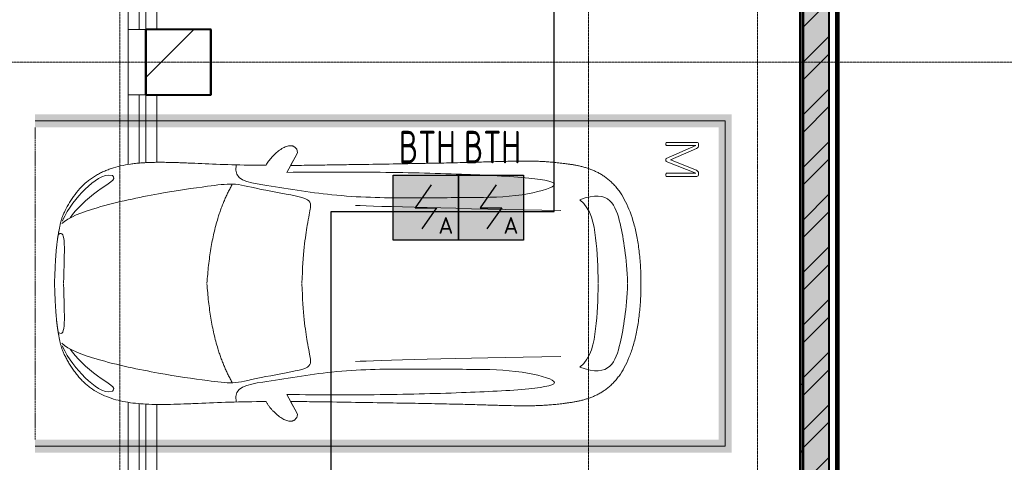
# Model space of a CAD drawing. Header units: millimetres. Extents: x -135639 to 224623, y -383017 to -59102.
# Tile 40 of 256: x 48226 to 55790, y -328290 to -324890. Entities that reach past the tile are written whole.
import ezdxf
from ezdxf.enums import TextEntityAlignment as Align

# ---------------------------------------------------------------- set-up
doc = ezdxf.new("R2010")
doc.units = ezdxf.units.MM
for name, pattern in [('CONTINOUS', [0]), ('Линия сетки', [25, 20, -2.5, 0, -2.5]), ('Невидимые', [5, 3, -2]), ('Штрих_3_3_', [6, 3, -3])]:
    doc.linetypes.add(name, pattern=pattern)
for name, color, linetype, lineweight in [('A-000-M_MASS', 7, 'Continuous', 18), ('A-200-M_WALL', 7, 'Continuous', 18), ('A-200-M_WALL_INT', 7, 'Continuous', 18), ('A-200-M_WALL_PAT', 7, 'Continuous', 40), ('C-953-M_PARKING', 7, 'Continuous', 18), ('C-953-MH_PARKING', 7, 'Невидимые', 18), ('S-280-M_COLUMN', 7, 'Continuous', 18), ('Z-030-M_GRID', 7, 'Continuous', 9), ('ПС', 7, 'Continuous', 40), ('СС-011-ПОЖ-СИГНАЛИЗАЦИЯ', 1, 'Continuous', 30)]:
    doc.layers.add(name, color=color, linetype=linetype, lineweight=lineweight)
doc.styles.add('1111', font='isocpeur.ttf')
pattern_1 = [(0, (0, 0), (812.8, 203.2), [67.056, -542.544, 67.056, -542.544, -3251.2]), (0, (0, 0), (812.8, 203.2), [-1219.2, 67.056, -1152.144, 67.056, -542.544, -1422.4]), (0, (0, 0), (812.8, 203.2), [-3048, 67.056, -339.344, 67.056, -948.944]), (120, (304.8, 101.6), (-582.37636, 602.30545), [67.056, -542.544, 67.056, -542.544, -3251.2]), (120, (304.8, 101.6), (-582.37636, 602.30545), [-1219.2, 67.056, -1152.144, 67.056, -542.544, -1422.4]), (120, (304.8, 101.6), (-582.37636, 602.30545), [-3048, 67.056, -339.344, 67.056, -948.944]), (240, (406.4, 508), (-230.42364, -805.50545), [67.056, -542.544, 67.056, -542.544, -3251.2]), (240, (406.4, 508), (-230.42364, -805.50545), [-1219.2, 67.056, -1152.144, 67.056, -542.544, -1422.4]), (240, (406.4, 508), (-230.42364, -805.50545), [-3048, 67.056, -339.344, 67.056, -948.944])]

# ---------------------------------------------------------------- blocks, each defined once
blk = doc.blocks.new('A_PAR_Parking - M-2663509-B2_-11_400_')
at = {"layer": 'C-953-M_PARKING', "true_color": 0xf7f9fb}
blk.add_hatch(color=7, dxfattribs=at).paths.add_polyline_path([(-1300, 2650), (-1300, -2700), (1300, -2700), (1300, 2650), (1200, 2650), (1200, -2600), (-1200, -2600), (-1200, 2650)])
at = {"layer": 'A-000-M_MASS', "color": 253, "true_color": 0xaaaaaa}
for p, q in [((-853.2, 716.7), (-993.1, 639.1)), ((-906.1, 687.4), (-993.1, 639.1)), ((853.2, 716.7), (993.1, 639.1)), ((993.1, 639.1), (906.1, 687.4))]:
    blk.add_line(p, q, dxfattribs=at)
for centre, start, end in [((-1010.2, 677.7), 223.41837, 293.93047), ((1010.2, 677.7), 246.06953, 316.58163)]:
    blk.add_arc(centre, 42.2, start, end, dxfattribs=at)
for points, knots in [([(-907.6, 876.4), (-907.6, 976), (-911.2, 1161), (-920, 1362), (-926.1, 1508.1), (-930.5, 1645.4), (-930.2, 1768.6), (-921.6, 1880.2), (-910.5, 1957.2), (-893.9, 2030.5), (-870.8, 2100), (-840.5, 2165.3), (-808.7, 2215.9), (-778.9, 2254), (-754.4, 2281.2), (-727.4, 2307.2), (-698.1, 2331.9), (-667.3, 2354.9), (-635.8, 2376.1), (-604.5, 2395.2), (-574, 2412.1), (-545.3, 2426.4), (-519.1, 2437.8), (-499.9, 2445), (-485.2, 2449.7), (-474.3, 2452.8), (-463.2, 2455.6), (-451.9, 2458.1), (-440.1, 2460.6), (-427.5, 2463), (-414, 2465.5), (-401.8, 2467.8), (-391.4, 2469.7), (-383.1, 2471.3), (-375.8, 2472.6), (-369.6, 2473.7), (-363, 2474.8), (-356.1, 2475.9), (-348.8, 2477.1), (-342.9, 2477.9), (-336.8, 2478.8), (-330.4, 2479.7), (-323.7, 2480.6), (-316.6, 2481.5), (-309.1, 2482.4), (-301.4, 2483.3), (-293.2, 2484.2), (-284.6, 2485.1), (-275.5, 2486), (-262.9, 2487.1), (-249.4, 2488.3), (-234.8, 2489.5), (-223.4, 2490.4), (-211.5, 2491.2), (-198.9, 2492.1), (-185.8, 2492.9), (-167.6, 2494), (-148.2, 2495.1), (-127.4, 2496.1), (-105.9, 2497.2), (-77.2, 2498.4), (-39.8, 2499.8), (-13, 2500.7), (0.9, 2501.1)], [-1, -1, -1, -1, -0.913265, -0.826531, -0.783163, -0.739796, -0.653061, -0.612245, -0.571429, -0.530612, -0.489796, -0.44898, -0.408163, -0.387755, -0.367347, -0.346939, -0.326531, -0.306122, -0.285714, -0.265306, -0.244898, -0.22449, -0.204082, -0.183673, -0.173469, -0.163265, -0.153061, -0.142857, -0.132653, -0.122449, -0.112245, -0.102041, -0.096939, -0.091837, -0.086735, -0.084184, -0.081633, -0.076531, -0.07398, -0.071429, -0.068878, -0.066327, -0.063776, -0.061224, -0.058673, -0.056122, -0.053571, -0.05102, -0.048469, -0.045918, -0.040816, -0.038265, -0.035714, -0.033163, -0.030612, -0.028061, -0.02551, -0.020408, -0.017857, -0.015306, -0.010204, -0.005102, 0, 0, 0, 0]), ([(0.9, 2501.1), (21.7, 2500.5), (51.4, 2499.4), (87.7, 2498), (113.2, 2496.8), (137.2, 2495.6), (159.8, 2494.4), (180.9, 2493.2), (200.8, 2491.9), (219.4, 2490.6), (236.6, 2489.3), (252.9, 2488), (267.9, 2486.6), (281.9, 2485.3), (295, 2483.9), (307, 2482.6), (319.6, 2481.1), (329.9, 2479.7), (338.4, 2478.5), (344.6, 2477.7), (350.4, 2476.8), (355.9, 2475.9), (361.2, 2475.1), (366.3, 2474.2), (371.2, 2473.4), (377.4, 2472.3), (384.7, 2471), (393, 2469.4), (403.4, 2467.5), (415.6, 2465.2), (433.6, 2461.8), (453.8, 2457.8), (475.9, 2452.6), (497.6, 2446), (520.6, 2437.4), (555.5, 2422.1), (605.5, 2395.9), (669.1, 2355.3), (729.9, 2307.4), (772.8, 2262.9), (802.5, 2224.9), (822.6, 2195.1), (840.7, 2164.2), (856.7, 2132.1), (870.9, 2098.9), (887.5, 2053.3), (903.9, 1993.8), (915.3, 1931.2), (921.9, 1879.2), (925.6, 1839.1), (928.2, 1798), (929.8, 1755.7), (930.5, 1719.5), (930.6, 1689.9), (930.5, 1667.4), (930.3, 1644.6), (929.9, 1621.4), (929.4, 1597.9), (928.5, 1566.1), (927.2, 1525.5), (924.6, 1458.6), (919.2, 1336.4), (911, 1144.9), (907.6, 970.1), (907.6, 876.4)], [-1, -1, -1, -1, -0.992347, -0.98852, -0.984694, -0.980867, -0.977041, -0.973214, -0.969388, -0.965561, -0.961735, -0.957908, -0.954082, -0.950255, -0.946429, -0.942602, -0.938776, -0.933673, -0.931122, -0.928571, -0.92602, -0.923469, -0.920918, -0.918367, -0.915816, -0.913265, -0.908163, -0.903061, -0.897959, -0.887755, -0.877551, -0.857143, -0.836735, -0.816327, -0.795918, -0.77551, -0.734694, -0.693878, -0.653061, -0.612245, -0.591837, -0.571429, -0.55102, -0.530612, -0.510204, -0.489796, -0.44898, -0.408163, -0.387755, -0.367347, -0.346939, -0.326531, -0.306122, -0.295918, -0.285714, -0.27551, -0.265306, -0.255102, -0.244898, -0.22449, -0.204082, -0.163265, -0.081633, 0, 0, 0, 0]), ([(-479.6, 2441.4), (-586, 2391.8), (-718.7, 2282.7), (-847.3, 2127.6), (-828.4, 2057)], [0, 0, 0, 0, 0.53668, 1.024735, 1.024735, 1.024735, 1.024735]), ([(-459.4, 2446), (-507.5, 2397.9), (-600.9, 2146.6), (-695.8, 1683.9), (-743.6, 1354.1), (-774.1, 1106.3), (-734.1, 996.4), (-659.8, 552.2), (-618, 522.3), (-447.3, 564.9), (-233.6, 590.3), (-1.9, 601.6)], [0, 0, 0, 0, 0.884172, 2.058368, 3.212407, 3.977765, 4.871213, 5.547774, 6.288901, 6.772879, 7.454401, 7.454401, 7.454401, 7.454401]), ([(459.4, 2446), (507.5, 2397.9), (600.9, 2146.6), (695.8, 1683.9), (743.6, 1354.1), (774.1, 1106.3), (734.1, 996.4), (659.8, 552.2), (618, 522.3), (447.3, 564.9), (233.6, 590.3), (1.9, 601.6)], [0, 0, 0, 0, 0.884172, 2.058368, 3.212407, 3.977765, 4.871213, 5.547774, 6.288901, 6.772879, 7.454401, 7.454401, 7.454401, 7.454401]), ([(479.6, 2441.4), (586, 2391.8), (718.7, 2282.7), (847.3, 2127.6), (828.4, 2057)], [0, 0, 0, 0, 0.53668, 1.024735, 1.024735, 1.024735, 1.024735]), ([(-828.4, 2057), (-802.6, 2015.7), (-728.3, 2173.2), (-566.1, 2339.3), (-504.9, 2380.6)], [0, 0, 0, 0, 0.497572, 1.022643, 1.022643, 1.022643, 1.022643]), ([(828.4, 2057), (802.6, 2015.7), (728.3, 2173.2), (566.1, 2339.3), (504.9, 2380.6)], [0, 0, 0, 0, 0.497572, 1.022643, 1.022643, 1.022643, 1.022643]), ([(-908.3, 1105.9), (-792, 1130), (-753.2, 859.4), (-662.6, 332.1), (-655.4, -196.5), (-660.5, -684.2), (-662.6, -1068.4), (-763.9, -1442.7), (-816.5, -1156.9), (-841.5, -605.2), (-856.7, -17.5), (-856.5, 453.9), (-853.2, 716.7)], [0, 0, 0, 0, 1.013953, 2.476159, 4.172855, 5.704608, 7.082231, 8.244161, 9.589947, 11.154659, 12.917121, 14.362976, 14.362976, 14.362976, 14.362976]), ([(908.3, 1105.9), (792, 1130), (753.2, 859.4), (662.6, 332.1), (655.4, -196.5), (660.5, -684.2), (662.6, -1068.4), (763.9, -1442.7), (816.5, -1156.9), (841.5, -605.2), (856.7, -17.5), (856.5, 453.9), (853.2, 716.7)], [0, 0, 0, 0, 1.013953, 2.476159, 4.172855, 5.704608, 7.082231, 8.244161, 9.589947, 11.154659, 12.917121, 14.362976, 14.362976, 14.362976, 14.362976]), ([(-1040.9, 648.7), (-1044.3, 651.7), (-1048.7, 656.6), (-1052.9, 663.7), (-1055.3, 669.5), (-1057.1, 675.4), (-1058, 681.7), (-1058.4, 688.2), (-1057.8, 701.7), (-1052.2, 723.5), (-1035.9, 755.8), (-1011.1, 789.9), (-984.6, 818.2), (-961.5, 838.8), (-943.7, 853.1), (-925.6, 865.8), (-913.6, 873), (-907.6, 876.4)], [-1, -1, -1, -1, -0.941667, -0.9125, -0.883333, -0.854167, -0.825, -0.795833, -0.766667, -0.65, -0.533333, -0.4, -0.266667, -0.2, -0.133333, -0.066667, 0, 0, 0, 0]), ([(907.6, 876.4), (912.9, 873.5), (923.4, 867.2), (944.5, 852.7), (970.5, 831.6), (999.5, 802.9), (1025.9, 770.7), (1043.2, 742.4), (1052.9, 719.4), (1057.4, 702.8), (1058.6, 689.7), (1057.9, 679.9), (1056.4, 672.8), (1054.1, 666.1), (1049.7, 657.8), (1044.8, 652.2), (1040.9, 648.7)], [-1, -1, -1, -1, -0.941667, -0.883333, -0.766667, -0.65, -0.533333, -0.4, -0.333333, -0.266667, -0.2, -0.166667, -0.133333, -0.1, -0.066667, 0, 0, 0, 0]), ([(0, -2003.8), (-45, -2003.7), (-131.8, -2001.4), (-251.9, -1990.7), (-361.8, -1973.6), (-461.5, -1950.2), (-550.8, -1921), (-629.5, -1886.4), (-686.2, -1853.3), (-726.1, -1824.5), (-753.4, -1801.8), (-773.8, -1781.9), (-788.8, -1765.5), (-799.4, -1753.1), (-809.5, -1740.4), (-818.9, -1727.5), (-827.7, -1714.4), (-836.1, -1701.2), (-843.9, -1687.9), (-851.2, -1674.4), (-857.9, -1660.8), (-864.3, -1647.2), (-870.2, -1633.6), (-875.7, -1619.8), (-880.7, -1606), (-885.4, -1592.2), (-889.8, -1578.4), (-893.7, -1564.6), (-897.4, -1550.8), (-900.7, -1537.2), (-903.9, -1523.6), (-906.6, -1510.1), (-909.2, -1496.6), (-911.6, -1483.4), (-913.8, -1470.2), (-915.7, -1457.2), (-917.5, -1444.4), (-919.2, -1431.8), (-920.9, -1419.4), (-922.8, -1403.2), (-925.1, -1383.5), (-927.6, -1360.8), (-929.8, -1338.8), (-931.7, -1317.6), (-934, -1290), (-936.3, -1256.7), (-938.2, -1217.6), (-939.4, -1178.6), (-940, -1138.8), (-940, -1097.3), (-939.4, -1038.8), (-937.7, -958.2), (-934.4, -846), (-930.5, -714.1), (-926.5, -558.6), (-922.7, -375.9), (-918.9, -163.4), (-914.9, 81.7), (-911.4, 315.4), (-908.5, 521.3), (-906.9, 630.9), (-906.1, 687.4)], [-1, -1, -1, -1, -0.97619, -0.952381, -0.928571, -0.904762, -0.880952, -0.857143, -0.833333, -0.821429, -0.809524, -0.797619, -0.791667, -0.785714, -0.779762, -0.77381, -0.767857, -0.761905, -0.755952, -0.75, -0.744048, -0.738095, -0.732143, -0.72619, -0.720238, -0.714286, -0.708333, -0.702381, -0.696429, -0.690476, -0.684524, -0.678571, -0.672619, -0.666667, -0.660714, -0.654762, -0.64881, -0.642857, -0.636905, -0.630952, -0.619048, -0.607143, -0.595238, -0.583333, -0.571429, -0.547619, -0.52381, -0.5, -0.47619, -0.452381, -0.428571, -0.380952, -0.333333, -0.285714, -0.238095, -0.190476, -0.142857, -0.095238, -0.047619, -0.02381, 0, 0, 0, 0]), ([(906.1, 687.4), (906.9, 630.9), (908.5, 521.3), (910.7, 366.9), (912.8, 221.9), (915.6, 40.8), (918.9, -163.4), (922.7, -375.9), (926.5, -558.6), (929.8, -688.2), (932.5, -780), (934.3, -843.5), (936, -902.1), (937.5, -956.3), (938.7, -1006.6), (939.6, -1053.4), (940, -1097.3), (940, -1138.8), (939.4, -1178.6), (938.2, -1217.6), (936.3, -1256.7), (934, -1290), (931.7, -1317.6), (929.8, -1338.8), (927.6, -1360.8), (925.1, -1383.5), (922.8, -1403.2), (920.9, -1419.4), (919.2, -1431.8), (917.5, -1444.4), (915.7, -1457.2), (913.8, -1470.2), (911.6, -1483.4), (909.2, -1496.6), (906.6, -1510.1), (903.9, -1523.6), (900.7, -1537.2), (897.4, -1550.8), (893.7, -1564.6), (889.8, -1578.4), (885.4, -1592.2), (880.7, -1606), (875.7, -1619.8), (870.2, -1633.6), (864.3, -1647.2), (857.9, -1660.8), (851.2, -1674.4), (843.9, -1687.9), (836.1, -1701.2), (827.7, -1714.4), (818.9, -1727.5), (809.5, -1740.4), (799.4, -1753.1), (788.8, -1765.5), (773.8, -1781.9), (753.4, -1801.8), (726.1, -1824.5), (686.2, -1853.3), (606.8, -1899.6), (494.8, -1942.4), (361.8, -1973.6), (251.9, -1990.7), (131.8, -2001.4), (45, -2003.7), (0, -2003.8)], [-1, -1, -1, -1, -0.97619, -0.952381, -0.928571, -0.904762, -0.857143, -0.809524, -0.761905, -0.714286, -0.690476, -0.666667, -0.642857, -0.619048, -0.595238, -0.571429, -0.547619, -0.52381, -0.5, -0.47619, -0.452381, -0.428571, -0.416667, -0.404762, -0.392857, -0.380952, -0.369048, -0.363095, -0.357143, -0.35119, -0.345238, -0.339286, -0.333333, -0.327381, -0.321429, -0.315476, -0.309524, -0.303571, -0.297619, -0.291667, -0.285714, -0.279762, -0.27381, -0.267857, -0.261905, -0.255952, -0.25, -0.244048, -0.238095, -0.232143, -0.22619, -0.220238, -0.214286, -0.208333, -0.202381, -0.190476, -0.178571, -0.166667, -0.142857, -0.095238, -0.071429, -0.047619, -0.02381, 0, 0, 0, 0]), ([(-643, -1534.6), (-731.6, -1765.4), (-468.2, -1854.8), (-203.3, -1891), (-1.9, -1901.6)], [0, 0, 0, 0, 0.867049, 1.684227, 1.684227, 1.684227, 1.684227]), ([(-643, -1534.6), (-569.6, -1622.1), (-348.5, -1664.3), (-124, -1672.4), (-1.9, -1676.2)], [0, 0, 0, 0, 0.616728, 1.242165, 1.242165, 1.242165, 1.242165]), ([(643, -1534.6), (731.6, -1765.4), (468.2, -1854.8), (203.3, -1891), (1.9, -1901.6)], [0, 0, 0, 0, 0.867049, 1.684227, 1.684227, 1.684227, 1.684227]), ([(643, -1534.6), (569.6, -1622.1), (348.5, -1664.3), (124, -1672.4), (1.9, -1676.2)], [0, 0, 0, 0, 0.616728, 1.242165, 1.242165, 1.242165, 1.242165])]:
    blk.add_open_spline(points, degree=3, knots=knots, dxfattribs=at)
for points, degree in [([(-376.2, 2469.9), (-425, 2411.7), (-256.6, 2425), (-1.9, 2431.6)], 3), ([(376.2, 2469.9), (425, 2411.7), (256.6, 2425), (1.9, 2431.6)], 3), ([(-1.9, 1329.8), (-478.1, 1299.2), (-761.9, 1135.3)], 2), ([(1.9, 1329.8), (478.1, 1299.2), (761.9, 1135.3)], 2), ([(-599.3, 190.1), (-592, 24.4), (-575.2, -588.2), (-560, -1389.4)], 3), ([(599.3, 190.1), (592, 24.4), (575.2, -588.2), (560, -1389.4)], 3)]:
    blk.add_open_spline(points, degree=degree, dxfattribs=at)
at = {"layer": 'C-953-M_PARKING', "color": 253, "true_color": 0xaaaaaa}
for p, q in [((-1250, -2650), (-1250, 2650)), ((1250, 2650), (1250, -2650)), ((822.6, -2197.9), (822.1, -2200.1)), ((822.1, -2200.1), (822.1, -2433.8)), ((824.5, -2196.4), (822.6, -2197.9)), ((822.6, -2197.9), (824.5, -2196.4)), ((828.2, -2195.4), (824.5, -2196.4)), ((824.5, -2196.4), (828.2, -2195.4)), ((833.8, -2195), (828.2, -2195.4)), ((839.8, -2195.4), (833.8, -2195)), ((843.6, -2196.4), (839.8, -2195.4)), ((839.8, -2195.4), (843.6, -2196.4)), ((845.7, -2197.9), (843.6, -2196.4)), ((843.6, -2196.4), (845.7, -2197.9)), ((846.5, -2200.1), (845.7, -2197.9)), ((938, -2198.7), (846.5, -2425.3)), ((846.5, -2425.3), (846.5, -2200.1)), ((869.4, -2430.3), (950, -2231.9)), ((939, -2197.3), (938, -2198.7)), ((938, -2198.7), (939, -2197.3)), ((941, -2196.1), (939, -2197.3)), ((939, -2197.3), (941, -2196.1)), ((944.2, -2195.3), (941, -2196.1)), ((941, -2196.1), (944.2, -2195.3)), ((948.9, -2195), (944.2, -2195.3)), ((944.2, -2195.3), (948.9, -2195)), ((953.2, -2195.3), (948.9, -2195)), ((948.9, -2195), (953.2, -2195.3)), ((950, -2231.9), (1037.2, -2429.5)), ((956.4, -2196.1), (953.2, -2195.3)), ((953.2, -2195.3), (956.4, -2196.1)), ((958.5, -2197.3), (956.4, -2196.1)), ((956.4, -2196.1), (958.5, -2197.3)), ((959.7, -2198.7), (958.5, -2197.3)), ((958.5, -2197.3), (959.7, -2198.7)), ((1058.6, -2425.3), (959.7, -2198.7)), ((1059.2, -2197.9), (1058.6, -2200.1)), ((1058.6, -2200.1), (1058.6, -2425.3)), ((1061.1, -2196.4), (1059.2, -2197.9)), ((1059.2, -2197.9), (1061.1, -2196.4)), ((1064.9, -2195.4), (1061.1, -2196.4)), ((1061.1, -2196.4), (1064.9, -2195.4)), ((1070.4, -2195), (1064.9, -2195.4)), ((1076.3, -2195.4), (1070.4, -2195)), ((1080, -2196.4), (1076.3, -2195.4)), ((1076.3, -2195.4), (1080, -2196.4)), ((1082.1, -2197.9), (1080, -2196.4)), ((1080, -2196.4), (1082.1, -2197.9)), ((1082.7, -2200.1), (1082.1, -2197.9)), ((1082.1, -2197.9), (1082.7, -2200.1)), ((1082.7, -2433.8), (1082.7, -2200.1)), ((822.1, -2433.8), (825.8, -2443.3)), ((825.8, -2443.3), (833.1, -2445.9)), ((833.1, -2445.9), (846, -2445.9)), ((846, -2445.9), (854.6, -2444.9)), ((854.6, -2444.9), (861.1, -2441.8)), ((861.1, -2441.8), (865.9, -2436.9)), ((865.9, -2436.9), (869.4, -2430.3)), ((1037.2, -2429.5), (1041.4, -2437.3)), ((1041.4, -2437.3), (1046.1, -2442.4)), ((1046.1, -2442.4), (1051.3, -2445.1)), ((1051.3, -2445.1), (1057.5, -2445.9)), ((1057.5, -2445.9), (1071.8, -2445.9)), ((1071.8, -2445.9), (1075.5, -2445.3)), ((1075.5, -2445.3), (1071.8, -2445.9)), ((1075.5, -2445.3), (1079, -2443.3)), ((1079, -2443.3), (1075.5, -2445.3)), ((1079, -2443.3), (1081.6, -2439.5)), ((1081.6, -2439.5), (1079, -2443.3)), ((1081.6, -2439.5), (1082.7, -2433.8)), ((1250, -2650), (-1250, -2650))]:
    blk.add_line(p, q, dxfattribs=at)
at = {"layer": 'C-953-MH_PARKING', "color": 253, "linetype": 'Штрих_3_3_', "true_color": 0xaaaaaa}
blk.add_line((-1200, 2650), (1200, 2650), dxfattribs=at)
blk = doc.blocks.new('CP_ДШ_Hanytex_TopJoint 24C_Половина - CP_ДШ_Hanytex_TopJoint 24C_Половина-3657771-B2_-11_400_')
at = {"layer": 'A-000-M_MASS', "color": 253, "true_color": 0xaaaaaa}
for p, q in [((0, -25), (0, 110)), ((500, 110), (0, 110)), ((500, 110), (500, -25))]:
    blk.add_line(p, q, dxfattribs=at)
blk = doc.blocks.new('CP_ДШ_Hanytex_TopJoint 24C - CP_ДШ_Hanytex_TopJoint 24C-V125-B2_-11_400_')
at = {"layer": 'A-000-M_MASS', "color": 253, "true_color": 0xaaaaaa}
for p, q in [((519.6, 110), (0, 110)), ((2900, 110), (2379.7, 110)), ((522.1, 25), (0, 25)), ((0, 25), (0, -25)), ((0, -25), (0, 25)), ((2900, 25), (2377.1, 25)), ((2900, -25), (2900, 25)), ((2900, 25), (2900, -110)), ((0, -25), (525.6, -25)), ((2373.6, -25), (2900, -25)), ((535.9, -110), (0, -110)), ((2900, -110), (2363.3, -110))]:
    blk.add_line(p, q, dxfattribs=at)
blk = doc.blocks.new('CP_ДШ_Hanytex_TopJoint 24C - CP_ДШ_Hanytex_TopJoint 24C-V124-B2_-11_400_')
at = {"layer": 'A-000-M_MASS', "color": 253, "true_color": 0xaaaaaa}
for p, q in [((519.6, 110), (0, 110)), ((2900, 110), (2379.7, 110)), ((522.1, 25), (0, 25)), ((0, 25), (0, -25)), ((0, -110), (0, 25)), ((2900, 25), (2377.1, 25)), ((2900, -25), (2900, 25)), ((2900, 25), (2900, -25)), ((0, -25), (525.6, -25)), ((2373.6, -25), (2900, -25)), ((535.9, -110), (0, -110)), ((2900, -110), (2363.3, -110))]:
    blk.add_line(p, q, dxfattribs=at)
blk = doc.blocks.new('135_SLK_GD_AR_rvt-1-B2_-11_400_')
at = {"layer": 'A-200-M_WALL_PAT', "lineweight": 9, "true_color": 0xaaaaaa}
h = blk.add_hatch(dxfattribs=at)
h.set_pattern_fill('FP_4', color=253, style=0, pattern_type=2)
h.set_pattern_definition(pattern_1)
h.paths.add_polyline_path([(62800, 24870), (62800, 25110), (62780, 25110), (62780, 24870)])
h.paths.add_polyline_path([(62780, 26310), (62800, 26310), (62800, 40320), (62780, 40320), (62780, 26900.8)])
h = blk.add_hatch(dxfattribs=at)
h.set_pattern_fill('FP_1', color=253, style=0, pattern_type=2)
h.set_pattern_definition([(50, (0, 0), (437.2423, -38.2536), [45.72, -502.92]), (355, (0, 0), (-84.5828, 458.5367), [36.576, -402.336]), (100.451, (36.44, -3.2), (352.662, 420.2802), [38.856, -427.416]), (46.184, (0, 121.9), (650.59, -100.9033), [68.58, -754.38]), (96.636, (54.2, 113.5), (569.766, 593.8263), [58.284, -641.125]), (351.184, (0, 121.9), (569.7716, 593.8214), [54.864, -603.504]), (21, (60.96, 91.44), (363.875, -245.4366), [45.72, -502.92]), (326, (60.96, 91.44), (148.3253, 442.0518), [36.576, -402.336]), (71.451, (91.3, 71), (512.201, 196.6115), [38.856, -427.416]), (37.5, (0, 0), (7.41278, 202.9318), [6.706, -390.754, 6.706, -401.726, -403.86]), (37.5, (0, 0), (7.41278, 202.9318), [-805.891, 6.706, -397.154]), (7.5, (0, 0), (160.36715, 240.43305), [6.706, -226.162, 6.706, -381.61, -153.924]), (7.5, (0, 0), (160.36715, 240.43305), [-621.182, 6.706, -147.218]), (327.5, (-135.94, 0), (325.41783, -13.7491), [6.706, -145.694, 6.706, -468.782, -630.936]), (327.5, (-135.94, 0), (325.41783, -13.7491), [-627.888, 6.706, -624.23]), (317.5, (-196.9, 0), (355.51, 61.0244), [6.706, -191.414, 6.706, -309.067, -448.056]), (317.5, (-196.9, 0), (355.51, 61.0244), [-513.893, 6.706, -441.35])])
h.paths.add_polyline_path([(63000, 15600), (63000, 20750), (62800, 20750), (62800, 15600)])
h.paths.add_polyline_path([(62800, 21950), (63000, 21950), (63000, 25110), (62800, 25110), (62800, 22000)])
h.paths.add_polyline_path([(63000, 26310), (63000, 40050), (62800, 40050), (62800, 26310), (62915, 26310)])
h = blk.add_hatch(dxfattribs=at)
h.set_pattern_fill('FP_2', color=253, style=0, pattern_type=2)
h.set_pattern_definition([(45, (0, 0), (-202.0558, 202.0558), []), (45, (134.7, 0), (-202.0558, 202.0558), [])])
h.paths.add_polyline_path([(63000, 15600), (63000, 20750), (62800, 20750), (62800, 15600)])
h.paths.add_polyline_path([(62800, 21950), (63000, 21950), (63000, 25110), (62800, 25110), (62800, 22000)])
h.paths.add_polyline_path([(63000, 26310), (63000, 40050), (62800, 40050), (62800, 26310), (62915, 26310)])
h = blk.add_hatch(dxfattribs=at)
h.set_pattern_fill('FP_4', color=253, style=0, pattern_type=2)
h.set_pattern_definition(pattern_1)
h.paths.add_polyline_path([(63050, 15600), (63070, 15600), (63070, 20750), (63050, 20750), (63050, 16243.1)])
h.paths.add_polyline_path([(63070, 21950), (63070, 25110), (63050, 25110), (63050, 21950)])
h.paths.add_polyline_path([(63070, 26310), (63070, 40050), (63050, 40050), (63050, 26310)])
at = {"layer": 'A-200-M_WALL', "color": 253, "lineweight": 40, "true_color": 0xaaaaaa}
for p, q in [((62780, 40320), (62780, 26310)), ((62800, 40050), (62800, 26310)), ((62800, 26310), (62800, 40050)), ((63070, 26310), (63070, 40050))]:
    blk.add_line(p, q, dxfattribs=at)
at = {"layer": 'A-200-M_WALL_INT', "color": 253, "lineweight": 40, "true_color": 0xaaaaaa}
for p, q in [((62775, 40325), (62775, 26310)), ((63000, 26310), (63000, 40050)), ((63050, 40050), (63050, 26310)), ((63075, 26310), (63075, 40050)), ((57750, 36752), (57748, 36752)), ((57748, 36752), (57748, 36248)), ((58252, 36752), (57750, 36752)), ((58252, 36750), (58252, 36752)), ((58252, 36248), (58252, 36750)), ((57748, 36248), (57750, 36248)), ((57750, 36248), (58250, 36248)), ((58250, 36248), (58252, 36248))]:
    blk.add_line(p, q, dxfattribs=at)
at = {"layer": 'A-000-M_MASS', "color": 253, "lineweight": 18, "true_color": 0xaaaaaa}
for name, p, rotation in [('CP_ДШ_Hanytex_TopJoint 24C - CP_ДШ_Hanytex_TopJoint 24C-V125-B2_-11_400_', (57725, 39650), 269.9999999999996), ('CP_ДШ_Hanytex_TopJoint 24C_Половина - CP_ДШ_Hanytex_TopJoint 24C_Половина-3657771-B2_-11_400_', (57725, 36250), 89.9999999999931), ('CP_ДШ_Hanytex_TopJoint 24C - CP_ДШ_Hanytex_TopJoint 24C-V124-B2_-11_400_', (57725, 36250), 269.9999999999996)]:
    blk.add_blockref(name, p, dxfattribs=dict(at, rotation=rotation))
at = {"layer": 'C-953-M_PARKING', "color": 253, "lineweight": 18, "true_color": 0xaaaaaa, "rotation": 90.00000000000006}
blk.add_blockref('A_PAR_Parking - M-2663509-B2_-11_400_', (59550, 34800), dxfattribs=at)
blk = doc.blocks.new('Бетон-Прямоугольная-Колонна - CLM_Подземные этажи_В50-500х500-V286-B2_-11_400_')
at = {"layer": 'S-280-M_COLUMN', "lineweight": 9, "true_color": 0xaaaaaa}
h = blk.add_hatch(dxfattribs=at)
h.set_pattern_fill('FP_166', color=253, style=0, pattern_type=2)
h.set_pattern_definition([(45, (-58000, -36500), (-628.618, 628.618), []), (45, (-57371.4, -36500), (-628.618, 628.618), [1111.25, -222.25, 6.706, -215.544])])
h.paths.add_polyline_path([(250, -250), (250, 250), (-250, 250), (-250, -250)])
at = {"layer": 'S-280-M_COLUMN', "color": 253, "lineweight": 40, "true_color": 0xaaaaaa}
for p, q in [((250, 250), (-250, 250)), ((-250, 250), (-250, -250)), ((250, -250), (250, 250)), ((-250, -250), (250, -250))]:
    blk.add_line(p, q, dxfattribs=at)
blk = doc.blocks.new('135_SLK_K1-2-3_KR_rvt-1-B2_-11_400_')
at = {"layer": 'S-280-M_COLUMN', "color": 253, "lineweight": 18, "true_color": 0xaaaaaa}
blk.add_blockref('Бетон-Прямоугольная-Колонна - CLM_Подземные этажи_В50-500х500-V286-B2_-11_400_', (58000, 36500), dxfattribs=at)
blk = doc.blocks.new('-2 этаж')
at = {"layer": 'Z-030-M_GRID', "color": 253, "linetype": 'Линия сетки', "true_color": 0xaaaaaa}
for p, q in [((316642.3, -369624.9), (316642.3, -260673.9)), ((320242.3, -369624.6), (320242.3, -260673.7)), ((321542.3, -367088.3), (321542.3, -260673.1)), ((415041.7, -313427.3), (255411.9, -313427.3))]:
    blk.add_line(p, q, dxfattribs=at)
at = {"lineweight": 5}
for name in ['135_SLK_GD_AR_rvt-1-B2_-11_400_', '135_SLK_K1-2-3_KR_rvt-1-B2_-11_400_']:
    blk.add_blockref(name, (259092.3, -349927.3), dxfattribs=at)
blk = doc.blocks.new('*U4706')
at = {"lineweight": 35, "true_color": 0xffffff}
h = blk.add_hatch(color=7, dxfattribs=at)
h.dxf.hatch_style = 1
h.paths.add_polyline_path([(0, 499.6), (0, 0), (499.6, 0), (499.6, 499.6)])
at = {"color": 1, "linetype": 'ByBlock', "lineweight": -2}
for p, q in [((289.5, 426.3), (166.9, 249.8)), ((166.9, 249.8), (332.7, 249.8)), ((332.7, 249.8), (219.3, 86.3))]:
    blk.add_line(p, q, dxfattribs=at)
at = {"color": 1, "linetype": 'ByBlock', "lineweight": -2, "ltscale": 0.1}
blk.add_lwpolyline([(0, 499.6), (499.6, 499.6), (499.6, 0), (0, 0)], close=True, dxfattribs=at)
at = {"color": 1, "linetype": 'ByBlock', "lineweight": -2, "ltscale": 1000, "style": '1111'}
blk.add_text('A', height=128.1, dxfattribs=at).set_placement((403.4, 49.2), align=Align.CENTER)
at = {"color": 0, "linetype": 'ByBlock', "lineweight": -2, "style": '1111'}
blk.add_attdef('INDEX', (-63.3, -234.7), '', height=125, dxfattribs=at)
at = {"color": 0, "linetype": 'ByBlock', "lineweight": -2, "style": '1111', "flags": 1}
for tag, p in [('NAME_DEVICE', (-64.1, -421.2)), ('NUM_POM', (-81.6, -847))]:
    blk.add_attdef(tag, p, '', height=125, dxfattribs=at)
at = {"color": 0, "linetype": 'ByBlock', "lineweight": -2, "style": '1111', "width": 0.7}
blk.add_attdef('NUM_DEVICE', (-64.1, -629.5), '', height=125, dxfattribs=at)

msp = doc.modelspace()

# ---------------------------------------------------------------- linework, layer by layer
at = {"layer": 'СС-011-ПОЖ-СИГНАЛИЗАЦИЯ', "lineweight": 30}
msp.add_lwpolyline([(67648.4, -329928.8), (53395.4, -329928.8), (53395.4, -331036.4), (50617.8, -331036.4), (50617.8, -326362.8), (52330.7, -326362.8), (52330.7, -322035.9), (50640.3, -322035.9), (50640.3, -321365.8), (52418.6, -321365.8), (52418.6, -317346.2), (59305.3, -317346.2)], dxfattribs=at)

# ---------------------------------------------------------------- block references
at = {"color": 0}
msp.add_blockref('-2 этаж', (-267647.8, -11788.6), dxfattribs=at)
at = {"layer": 'ПС', "color": 7, "linetype": 'CONTINOUS', "lineweight": 30, "ltscale": 100}
ref = msp.add_blockref('*U4706', (51095.9, -326583.8), dxfattribs=dict(at, xscale=1.000736, yscale=1.000736, zscale=1.000736))
ref.add_attrib('NUM_DEVICE', 'BTH', dxfattribs={"layer": '0', "color": 0, "linetype": 'ByBlock', "lineweight": -2, "ltscale": 100, "height": 250.18, "style": '1111', "width": 0.7}).set_placement((51357.6, -325993.3), align=Align.CENTER)
ref = msp.add_blockref('*U4706', (51595.8, -326583.8), dxfattribs=dict(at, xscale=1.000736, yscale=1.000736, zscale=1.000736))
ref.add_attrib('NUM_DEVICE', 'BTH', dxfattribs={"layer": '0', "color": 0, "linetype": 'ByBlock', "lineweight": -2, "ltscale": 100, "height": 250.18, "style": '1111', "width": 0.7}).set_placement((51857.6, -325993.3), align=Align.CENTER)

doc.saveas('drawing.dxf')
